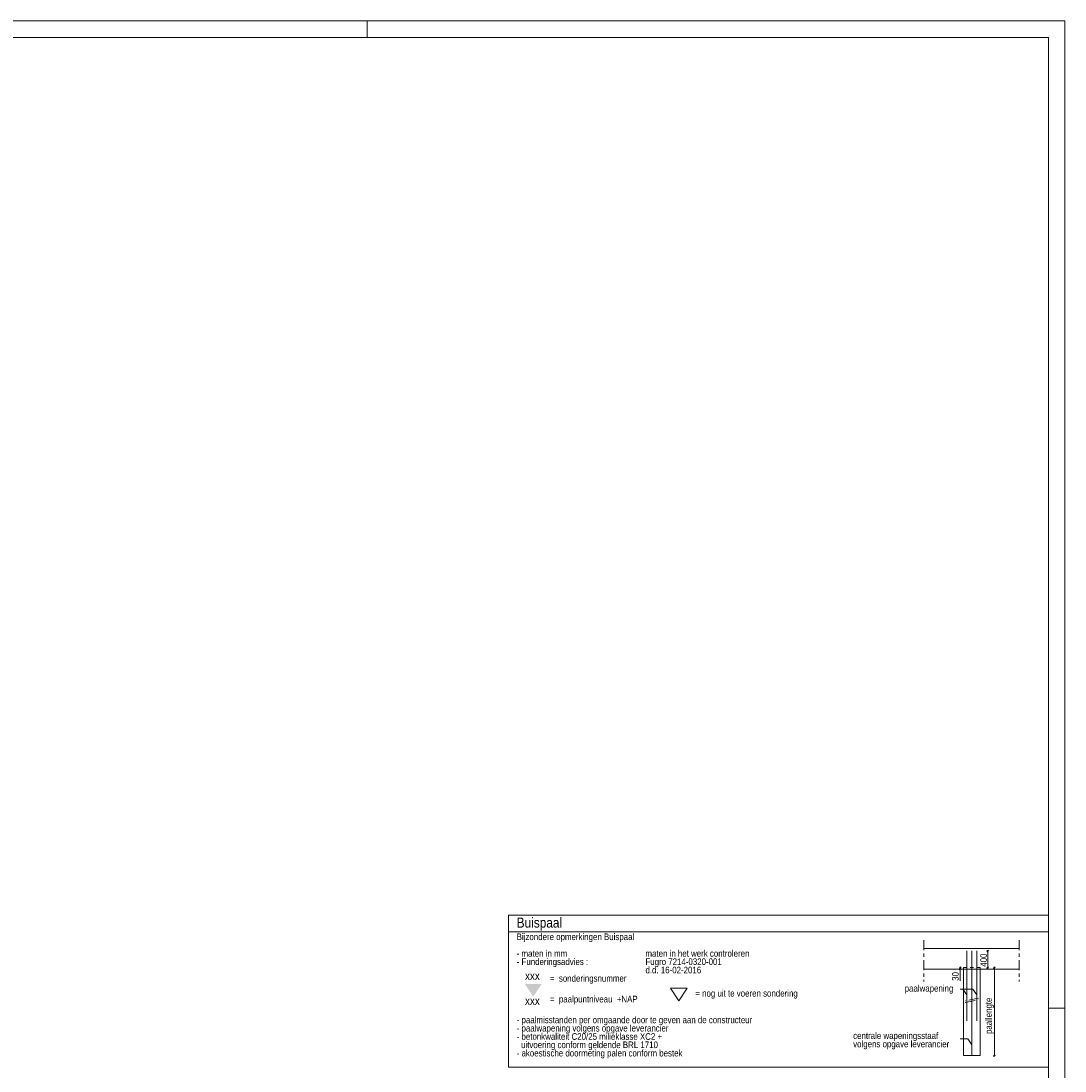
# Model space of a CAD drawing. Header units: millimetres. Extents: x -961 to -120, y -1265 to -671.
# Tile 12 of 12: x -434 to -120, y -987 to -671. Entities that reach past the tile are written whole.
import ezdxf

# ---------------------------------------------------------------- set-up
doc = ezdxf.new("R2010")
doc.units = ezdxf.units.MM
for name, pattern in [('XKITLINE00', [0]), ('XKITLINE01', [4, 1, -1, 1, -1]), ('XKITLINE03', [6, 3, -1, 1, -1])]:
    doc.linetypes.add(name, pattern=pattern)
doc.layers.add('Overige objecten', color=7, linetype='Continuous', lineweight=0)
doc.layers.add('Tekening kader', color=3, linetype='Continuous', lineweight=0)
doc.styles.add('ARIAL', font='arial.ttf')

msp = doc.modelspace()

# ---------------------------------------------------------------- hatches: boundary and pattern name
at = {"layer": 'Overige objecten'}
msp.add_hatch(color=256, dxfattribs=at).paths.add_polyline_path([(-282.32, -960.51), (-277.32, -960.51), (-279.82, -964.26)], flags=17)

# ---------------------------------------------------------------- linework, layer by layer
at = {"layer": 'Overige objecten', "linetype": 'XKITLINE00', "lineweight": 0}
for p, q in [((-287.32, -939.76), (-124.82, -939.76)), ((-287.32, -985.51), (-287.32, -939.76)), ((-124.82, -939.76), (-124.82, -985.51)), ((-287.32, -944.76), (-124.82, -944.76)), ((-162.32, -949.76), (-133.57, -949.76)), ((-149.32, -950.51), (-149.32, -971.51)), ((-147.82, -950.51), (-147.82, -981.76)), ((-146.32, -971.51), (-146.32, -950.51)), ((-142.82, -950.26), (-143.32, -950.76)), ((-143.32, -950.51), (-142.82, -950.51)), ((-143.07, -950.26), (-143.07, -955.76)), ((-162.32, -956.01), (-133.57, -956.01)), ((-151.57, -955.76), (-151.07, -955.26)), ((-151.57, -955.51), (-151.07, -955.51)), ((-151.57, -956.26), (-151.07, -955.76)), ((-151.32, -955.26), (-151.32, -959.51)), ((-150.32, -956.01), (-150.32, -982.01)), ((-145.32, -956.01), (-145.32, -982.01)), ((-143.32, -955.76), (-142.82, -955.26)), ((-143.32, -955.51), (-142.82, -955.51)), ((-141.32, -955.76), (-140.82, -955.26)), ((-141.32, -955.51), (-140.82, -955.51)), ((-141.07, -955.26), (-141.07, -982.26)), ((-238.57, -961.76), (-233.57, -961.76)), ((-238.57, -961.76), (-236.07, -965.51)), ((-236.07, -965.51), (-233.57, -961.76)), ((-147.57, -962.01), (-151.32, -962.01)), ((-149.32, -963.76), (-150.57, -962.01)), ((-146.32, -963.76), (-147.57, -962.01)), ((-149.07, -977.01), (-151.32, -977.01)), ((-147.82, -978.76), (-149.07, -977.01)), ((-150.32, -982.01), (-145.32, -982.01)), ((-141.32, -982.26), (-140.82, -981.76)), ((-141.32, -982.01), (-140.82, -982.01)), ((-124.82, -985.51), (-287.32, -985.51))]:
    msp.add_line(p, q, dxfattribs=at)
at = {"layer": 'Overige objecten', "linetype": 'XKITLINE03', "lineweight": 0}
for p, q in [((-162.32, -947.26), (-162.32, -959.76)), ((-133.57, -947.26), (-133.57, -959.76)), ((-145.82, -964.76), (-149.82, -965.51)), ((-149.82, -966.01), (-145.82, -965.26))]:
    msp.add_line(p, q, dxfattribs=at)
at = {"layer": 'Overige objecten', "linetype": 'XKITLINE01', "lineweight": 0}
for p, q in [((-150.32, -955.51), (-145.32, -955.51)), ((-150.32, -956.01), (-150.32, -955.51)), ((-145.32, -955.51), (-145.32, -956.01))]:
    msp.add_line(p, q, dxfattribs=at)
at = {"layer": 'Tekening kader', "linetype": 'XKITLINE00', "lineweight": 0}
for p, q in [((-119.82, -670.76), (-960.82, -670.76)), ((-329.82, -675.76), (-329.82, -670.76)), ((-119.82, -670.76), (-124.82, -670.76)), ((-119.82, -1264.76), (-119.82, -670.76)), ((-124.82, -675.76), (-955.82, -675.76)), ((-124.82, -1259.76), (-124.82, -675.76)), ((-119.82, -967.76), (-124.82, -967.76))]:
    msp.add_line(p, q, dxfattribs=at)

# ---------------------------------------------------------------- texts
at = {"layer": 'Overige objecten', "style": 'ARIAL', "width": 0.85}
for s, height, p in [('Buispaal', 3, (-284.82, -943.51)), ('Bijzondere opmerkingen Buispaal', 2, (-284.82, -947.26)), ('- maten in mm         ', 2, (-284.82, -952.26)), ('maten in het werk controleren', 2, (-246.07, -952.26)), ('- Funderingsadvies : ', 2, (-284.82, -954.76)), ('Fugro 7214-0320-001', 2, (-246.07, -954.76)), ('d.d. 16-02-2016', 2, (-246.07, -957.26)), ('xxx', 2.5, (-282.32, -959.26)), ('=  sonderingsnummer', 2, (-274.82, -959.76)), ('= nog uit te voeren sondering', 2, (-231.07, -964.26)), ('paalwapening', 2, (-168.07, -962.76)), ('xxx', 2.5, (-282.32, -966.76)), ('=  paalpuntniveau  +NAP', 2, (-274.82, -966.01)), ('- paalmisstanden per omgaande door te geven aan de constructeur', 2, (-284.82, -972.26)), ('- paalwapening volgens opgave leverancier', 2, (-284.82, -974.76)), ('- betonkwaliteit C20/25 milieklasse XC2 + ', 2, (-284.82, -977.26)), ('centrale wapeningsstaaf', 2, (-183.57, -977.01)), ('  uitvoering conform geldende BRL 1710', 2, (-284.82, -979.76)), ('volgens opgave leverancier', 2, (-183.57, -979.51)), ('- akoestische doormeting palen conform bestek', 2, (-284.82, -982.26))]:
    msp.add_text(s, height=height, dxfattribs=at).set_placement(p)
for s, p in [('400', (-143.32, -955.26)), ('30', (-151.82, -959.51)), ('paallengte', (-141.82, -975.51))]:
    msp.add_text(s, height=2, rotation=90, dxfattribs=at).set_placement(p)

doc.saveas('drawing.dxf')
